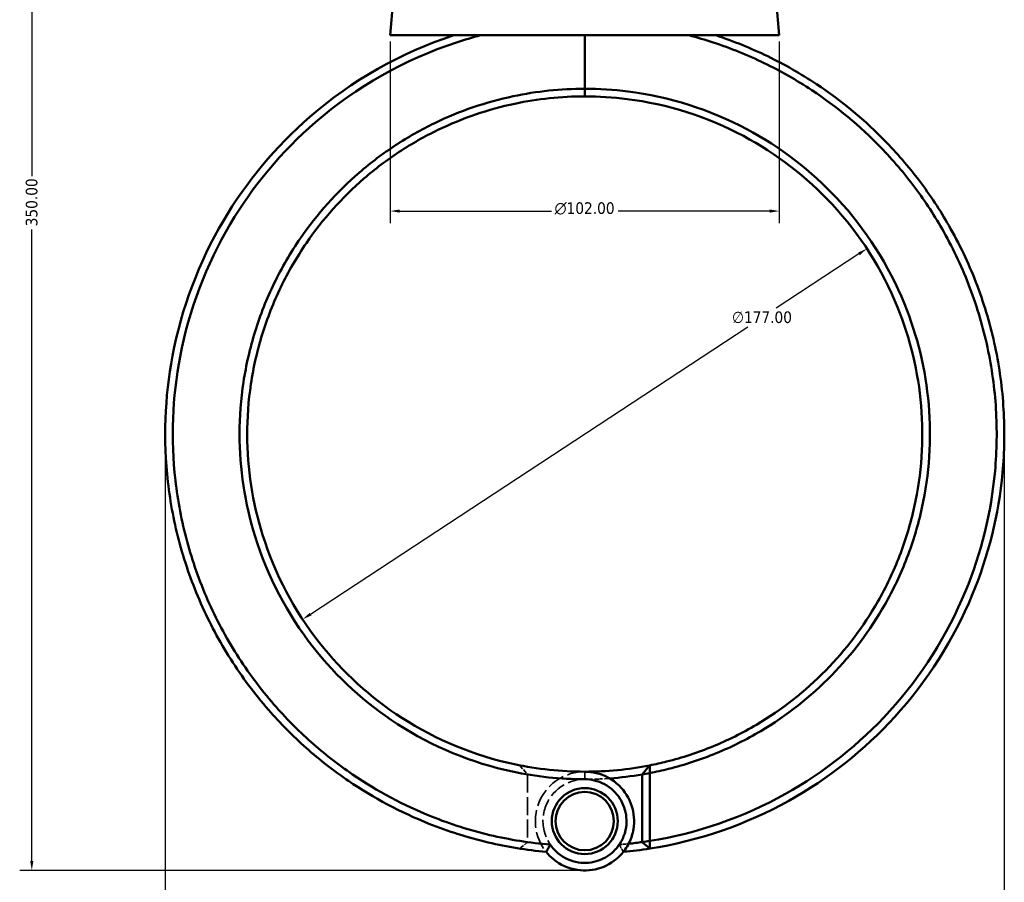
# Model space of a CAD drawing. Header units: millimetres. Extents: x 0 to 893, y 0 to 988.
# Tile 3 of 20: x 266 to 525, y 209 to 435. Entities that reach past the tile are written whole.
import ezdxf

# ---------------------------------------------------------------- set-up
doc = ezdxf.new("R2010")
doc.units = ezdxf.units.MM
doc.linetypes.add('DASHED', pattern=[0.2067, 0.1654, -0.0413])
for name, color, linetype, lineweight in [('Dimension (ANSI)', 7, 'Continuous', 25), ('Hidden (ANSI)', 7, 'DASHED', 35), ('Hidden Narrow (ANSI)', 7, 'DASHED', 25), ('Visible (ANSI)', 7, 'Continuous', 50), ('Visible Narrow (ANSI)', 7, 'Continuous', 35)]:
    doc.layers.add(name, color=color, linetype=linetype, lineweight=lineweight)
doc.styles.add('Note Text (ANSI)', font='tahoma.ttf')
doc.dimstyles.new('Default - mm (ANSI)', dxfattribs={"dimtxt": 3.048, "dimasz": 2.5, "dimexe": 3.175, "dimexo": 1.6002, "dimgap": 0.8, "dimtad": 0, "dimtoh": 1, "dimrnd": 1e-08, "dimzin": 4, "dimdsep": 46, "dimtxsty": 'Note Text (ANSI)', "dimcen": 0.09, "dimdle": 10, "dimclrd": 256, "dimclre": 256, "dimclrt": 256, "dimadec": 1, "dimazin": 1, "dimtfac": 1, "dimtofl": 0, "dimtmove": 0, "dimatfit": 3, "dimfxl": 1, "dimtolj": 1, "dimtzin": 4, "dimlwd": -1, "dimlwe": -1, "dimarcsym": 0})

# ---------------------------------------------------------------- blocks, each defined once
blk = doc.blocks.new('*D6')
at = {"layer": 'Defpoints', "color": 0, "transparency": 16777216}
for p in [(488.56, 375.06), (340.61, 277.9)]:
    blk.add_point(p, dxfattribs=at)
at = {"layer": 'Dimension (ANSI)', "transparency": 16777216}
for p, q in [((486.47, 373.69), (464.75, 359.42)), ((342.7, 279.27), (457.31, 354.54))]:
    blk.add_line(p, q, dxfattribs=at)
for points in [[(486.24, 374.04), (486.69, 373.34), (488.56, 375.06)], [(342.47, 279.62), (342.92, 278.92), (340.61, 277.9)]]:
    blk.add_solid(points, dxfattribs=at)
at = {"layer": 'Dimension (ANSI)', "transparency": 16777216, "insert": (453.19, 358.62), "char_height": 3.048, "attachment_point": 1, "style": 'Note Text (ANSI)'}
blk.add_mtext('\\A1;∅177.00', dxfattribs=at)
blk = doc.blocks.new('*D7')
at = {"layer": 'Defpoints', "color": 0, "transparency": 16777216}
for p in [(304.58, 326.48), (524.58, 327.54), (524.58, 189.59)]:
    blk.add_point(p, dxfattribs=at)
at = {"layer": 'Dimension (ANSI)', "transparency": 16777216}
for p, q in [((524.58, 325.94), (524.58, 186.42)), ((304.58, 324.88), (304.58, 186.42)), ((307.08, 189.59), (407.62, 189.59)), ((522.08, 189.59), (421.54, 189.59))]:
    blk.add_line(p, q, dxfattribs=at)
for points in [[(307.08, 190.01), (307.08, 189.18), (304.58, 189.59)], [(522.08, 190.01), (522.08, 189.18), (524.58, 189.59)]]:
    blk.add_solid(points, dxfattribs=at)
at = {"layer": 'Dimension (ANSI)', "transparency": 16777216, "insert": (408.42, 191.18), "char_height": 3.048, "attachment_point": 1, "style": 'Note Text (ANSI)'}
blk.add_mtext('\\A1;219.99', dxfattribs=at)
blk = doc.blocks.new('*D8')
at = {"layer": 'Defpoints', "color": 0, "transparency": 16777216}
for p in [(269.61, 562.08), (399.28, 562.08), (414.91, 212.08)]:
    blk.add_point(p, dxfattribs=at)
at = {"layer": 'Dimension (ANSI)', "transparency": 16777216}
for p, q in [((397.68, 562.08), (266.44, 562.08)), ((269.61, 559.58), (269.61, 394.06)), ((269.61, 214.58), (269.61, 380.11)), ((413.31, 212.08), (266.44, 212.08))]:
    blk.add_line(p, q, dxfattribs=at)
for points in [[(269.19, 559.58), (270.03, 559.58), (269.61, 562.08)], [(269.19, 214.58), (270.03, 214.58), (269.61, 212.08)]]:
    blk.add_solid(points, dxfattribs=at)
at = {"layer": 'Dimension (ANSI)', "transparency": 16777216, "insert": (268.02, 380.91), "char_height": 3.048, "attachment_point": 1, "rotation": 90, "style": 'Note Text (ANSI)'}
blk.add_mtext('\\A1;350.00', dxfattribs=at)
blk = doc.blocks.new('*D11')
at = {"layer": 'Defpoints', "color": 0, "transparency": 16777216}
for p in [(363.58, 430.98), (465.58, 430.98), (363.58, 384.91)]:
    blk.add_point(p, dxfattribs=at)
at = {"layer": 'Dimension (ANSI)', "transparency": 16777216}
for p, q in [((363.58, 429.38), (363.58, 381.74)), ((465.58, 429.38), (465.58, 381.74)), ((366.08, 384.91), (405.86, 384.91)), ((463.08, 384.91), (423.3, 384.91))]:
    blk.add_line(p, q, dxfattribs=at)
for points in [[(366.08, 385.33), (366.08, 384.5), (363.58, 384.91)], [(463.08, 385.33), (463.08, 384.5), (465.58, 384.91)]]:
    blk.add_solid(points, dxfattribs=at)
at = {"layer": 'Dimension (ANSI)', "transparency": 16777216, "insert": (406.66, 387.21), "char_height": 3.048, "attachment_point": 1, "style": 'Note Text (ANSI)'}
blk.add_mtext('\\A1;{\\fAIGDT|b0|i0;\\H3.0480;\\ln}\\fTahoma|b0|i0;\\H3.0480;102.00', dxfattribs=at)

msp = doc.modelspace()

# ---------------------------------------------------------------- linework, layer by layer
at = {"layer": 'Hidden (ANSI)', "ltscale": 6.955698}
msp.add_line((397.564, 239.631), (399.531, 237.269), dxfattribs=at)
at = {"layer": 'Hidden (ANSI)', "ltscale": 28.554113}
msp.add_line((399.531, 237.24), (399.531, 219.534), dxfattribs=at)
at = {"layer": 'Hidden (ANSI)', "ltscale": 6.246969}
msp.add_line((399.531, 219.514), (397.552, 217.806), dxfattribs=at)
at = {"layer": 'Hidden (ANSI)', "ltscale": 28.129631}
msp.add_arc((414.581, 225.03), 12.95, 90, 218.62559, dxfattribs=at)
at = {"layer": 'Hidden (ANSI)', "ltscale": 24.38356}
msp.add_arc((414.581, 326.48), 90.5, 260.42733, 270, dxfattribs=at)
at = {"layer": 'Hidden (ANSI)', "ltscale": 27.240925}
for start, end in [(90, 325.70068), (214.29932, 90)]:
    msp.add_arc((414.581, 225.03), 10.95, start, end, dxfattribs=at)
at = {"layer": 'Hidden (ANSI)', "ltscale": 12.440241}
msp.add_arc((414.581, 326.48), 90.5, 270, 274.13505, dxfattribs=at)
at = {"layer": 'Hidden (ANSI)', "ltscale": 11.509372}
msp.add_arc((414.581, 326.48), 108, 261.98966, 265.1954, dxfattribs=at)
at = {"layer": 'Hidden (ANSI)', "ltscale": 4.714792}
msp.add_arc((414.581, 326.48), 108, 274.8046, 276.11784, dxfattribs=at)
at = {"layer": 'Hidden (ANSI)', "ltscale": 0.077192}
msp.add_rational_spline([(399.531, 237.24), (399.531, 237.255), (399.531, 237.269)], [1.07909612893, 1.07909219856, 1.0790882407], degree=2, dxfattribs=at)
at = {"layer": 'Hidden (ANSI)', "ltscale": 0.05175}
msp.add_rational_spline([(399.531, 219.514), (399.531, 219.524), (399.531, 219.534)], [1.08739744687, 1.08741944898, 1.08744144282], degree=2, dxfattribs=at)
at = {"layer": 'Hidden (ANSI)', "ltscale": 5.652906}
for points in [[(404.464, 216.946), (404.808, 217.585), (405.166, 218.227), (405.535, 218.859)], [(423.627, 218.859), (423.995, 218.227), (424.353, 217.585), (424.698, 216.946)]]:
    msp.add_open_spline(points, degree=3, dxfattribs=at)
at = {"layer": 'Hidden Narrow (ANSI)', "ltscale": 0.024203}
msp.add_line((414.581, 235.98), (414.581, 235.989), dxfattribs=at)
at = {"layer": 'Visible (ANSI)'}
for p, q in [((364.376, 440.067), (363.581, 430.98)), ((464.786, 440.067), (465.581, 430.98)), ((363.581, 430.98), (465.581, 430.98)), ((414.581, 430.98), (414.581, 416.97)), ((414.581, 416.97), (414.581, 430.98)), ((414.581, 414.98), (414.581, 416.97)), ((414.581, 416.97), (414.581, 414.98)), ((429.631, 237.269), (431.598, 239.631)), ((431.631, 237.61), (429.631, 237.269)), ((431.631, 219.824), (431.631, 237.61)), ((429.631, 237.269), (429.631, 219.514)), ((429.631, 219.514), (431.631, 219.824)), ((431.609, 217.806), (429.631, 219.514))]:
    msp.add_line(p, q, dxfattribs=at)
for radius in [8.65, 7.65]:
    msp.add_circle((414.581, 225.03), radius, dxfattribs=at)
for radius, start, end in [(88.5, 270, 281.08595), (90.5, 274.13505, 279.57267), (108, 276.11784, 278.01034), (110, 275.27715, 278.90553)]:
    msp.add_arc((414.581, 326.48), radius, start, end, dxfattribs=at)
for points, knots in [([(380.233, 430.98), (366.419, 426.44), (353.525, 419.127), (333.569, 401.833), (325.871, 392.597), (313.391, 371.445), (308.856, 359.391), (304.442, 336.061), (304.038, 324.888), (305.301, 313.909), (305.933, 308.419), (306.979, 302.978), (309.875, 292.315), (311.725, 287.094), (316.188, 276.989), (318.8, 272.106), (324.726, 262.788), (328.041, 258.353), (334.752, 250.655), (338.062, 247.316), (345.08, 241.088), (348.789, 238.199), (359.258, 231.071), (366.338, 227.302), (378.792, 222.323), (383.993, 220.678), (394.279, 218.248), (399.355, 217.418), (404.464, 216.946)], [0.3169911, 0.3169911, 0.3169911, 0.3169911, 0.712874, 0.712874, 1.036181, 1.036181, 1.3820516, 1.3820516, 1.6835247, 1.6835247, 1.6835247, 1.8342613, 1.8342613, 1.9849979, 1.9849979, 2.1357345, 2.1357345, 2.286471, 2.286471, 2.4145971, 2.4145971, 2.5427232, 2.5427232, 2.7605376, 2.7605376, 2.9091478, 2.9091478, 3.0493207, 3.0493207, 3.0493207, 3.0493207]), ([(405.538, 218.849), (400.207, 219.297), (394.91, 220.142), (384.499, 222.606), (379.385, 224.226), (367.14, 229.132), (360.181, 232.844), (349.894, 239.864), (346.251, 242.709), (339.358, 248.84), (336.108, 252.127), (329.521, 259.703), (326.269, 264.068), (320.458, 273.235), (317.899, 278.039), (313.531, 287.975), (311.721, 293.109), (308.895, 303.589), (307.877, 308.936), (307.266, 314.329), (306.045, 325.115), (306.462, 336.085), (310.836, 358.98), (315.308, 370.801), (327.584, 391.532), (335.146, 400.579), (354.733, 417.512), (367.378, 424.667), (380.919, 429.11), (383.017, 429.798), (385.136, 430.422), (387.272, 430.98)], [-3.057758, -3.057758, -3.057758, -3.057758, -2.9091478, -2.9091478, -2.7605376, -2.7605376, -2.5427232, -2.5427232, -2.4145971, -2.4145971, -2.286471, -2.286471, -2.1357345, -2.1357345, -1.9849979, -1.9849979, -1.8342613, -1.8342613, -1.6835247, -1.6835247, -1.6835247, -1.3820516, -1.3820516, -1.036181, -1.036181, -0.712874, -0.712874, -0.3169911, -0.3169911, -0.3169911, -0.2556583, -0.2556583, -0.2556583, -0.2556583]), ([(431.609, 217.806), (444.378, 219.807), (456.79, 224.081), (478.452, 236.141), (487.878, 243.604), (504.415, 261.745), (511.32, 272.605), (520.415, 294.525), (523.101, 305.372), (524.116, 316.378), (524.623, 321.881), (524.715, 327.423), (524.066, 338.459), (523.325, 343.954), (521.024, 354.771), (519.465, 360.093), (515.565, 370.444), (513.223, 375.473), (508.216, 384.399), (505.652, 388.352), (500.038, 395.9), (496.988, 399.494), (488.167, 408.632), (481.982, 413.778), (471.227, 420.9), (466.96, 423.333), (458.139, 427.607), (453.585, 429.449), (448.928, 430.98)], [0.1557141, 0.1557141, 0.1557141, 0.1557141, 0.5088597, 0.5088597, 0.8329778, 0.8329778, 1.1791536, 1.1791536, 1.4806404, 1.4806404, 1.4806404, 1.6313839, 1.6313839, 1.7821273, 1.7821273, 1.9328707, 1.9328707, 2.0836142, 2.0836142, 2.2117461, 2.2117461, 2.339878, 2.339878, 2.5577023, 2.5577023, 2.6911519, 2.6911519, 2.8246015, 2.8246015, 2.8246015, 2.8246015]), ([(441.89, 430.98), (444.026, 430.422), (446.145, 429.798), (448.242, 429.11), (452.807, 427.612), (457.271, 425.81), (465.921, 421.627), (470.106, 419.246), (480.657, 412.275), (486.727, 407.237), (495.389, 398.287), (498.384, 394.767), (503.901, 387.372), (506.423, 383.497), (511.349, 374.748), (513.655, 369.817), (517.5, 359.666), (519.039, 354.445), (521.316, 343.831), (522.054, 338.438), (522.711, 327.603), (522.631, 322.16), (522.142, 316.754), (521.165, 305.943), (518.545, 295.282), (509.644, 273.728), (502.874, 263.042), (486.641, 245.186), (477.382, 237.837), (456.179, 226.009), (444.082, 221.815), (431.631, 219.824)], [-2.8859344, -2.8859344, -2.8859344, -2.8859344, -2.8246015, -2.8246015, -2.8246015, -2.6911519, -2.6911519, -2.5577023, -2.5577023, -2.339878, -2.339878, -2.2117461, -2.2117461, -2.0836142, -2.0836142, -1.9328707, -1.9328707, -1.7821273, -1.7821273, -1.6313839, -1.6313839, -1.4806404, -1.4806404, -1.4806404, -1.1791536, -1.1791536, -0.8329778, -0.8329778, -0.5088597, -0.5088597, -0.1585481, -0.1585481, -0.1585481, -0.1585481]), ([(414.581, 416.97), (408.287, 416.97), (401.994, 416.311), (388.734, 413.504), (381.814, 411.142), (371.711, 406.272), (368.261, 404.32), (361.645, 399.982), (358.48, 397.596), (349.628, 389.965), (344.424, 384.163), (337.461, 374.051), (335.165, 370.111), (331.191, 361.931), (329.513, 357.691), (326.812, 349.008), (325.79, 344.564), (324.424, 335.573), (324.081, 331.027), (324.081, 326.48), (324.081, 317.386), (325.462, 308.294), (331.417, 289.144), (336.594, 279.279), (349.542, 262.763), (357.05, 255.912), (374.671, 244.529), (384.959, 240.276), (401.88, 236.661), (408.23, 235.99), (414.581, 235.99)], [-3.1415927, -3.1415927, -3.1415927, -3.1415927, -2.9329923, -2.9329923, -2.6923512, -2.6923512, -2.5612274, -2.5612274, -2.4301036, -2.4301036, -2.1738189, -2.1738189, -2.0230633, -2.0230633, -1.8723076, -1.8723076, -1.721552, -1.721552, -1.5707963, -1.5707963, -1.5707963, -1.269285, -1.269285, -0.9058855, -0.9058855, -0.5735244, -0.5735244, -0.2104855, -0.2104855, 0, 0, 0, 0]), ([(431.631, 237.61), (433.29, 237.929), (434.94, 238.293), (440.813, 239.765), (444.97, 241.132), (453.043, 244.453), (456.959, 246.405), (467.522, 252.663), (473.797, 257.594), (484.726, 268.783), (489.414, 275.007), (495.485, 285.675), (497.435, 289.795), (500.695, 298.282), (502.004, 302.649), (503.953, 311.529), (504.591, 316.042), (505.184, 325.114), (505.139, 329.672), (504.751, 334.201), (503.975, 343.259), (501.824, 352.199), (494.258, 370.768), (488.26, 380.156), (473.953, 395.506), (465.891, 401.691), (447.367, 411.531), (436.756, 414.892), (422.141, 416.733), (418.361, 416.97), (414.581, 416.97)], [-2.9520828, -2.9520828, -2.9520828, -2.9520828, -2.8960876, -2.8960876, -2.75141, -2.75141, -2.6067325, -2.6067325, -2.3444334, -2.3444334, -2.0882164, -2.0882164, -1.9375005, -1.9375005, -1.7867846, -1.7867846, -1.6360687, -1.6360687, -1.4853528, -1.4853528, -1.4853528, -1.183921, -1.183921, -0.820549, -0.820549, -0.4882732, -0.4882732, -0.1252877, -0.1252877, 0, 0, 0, 0]), ([(414.581, 237.98), (408.385, 237.98), (402.19, 238.633), (385.68, 242.152), (375.639, 246.292), (358.426, 257.381), (351.086, 264.058), (338.411, 280.165), (333.333, 289.793), (327.472, 308.498), (326.101, 317.385), (326.081, 326.28), (326.071, 330.727), (326.397, 335.176), (327.713, 343.976), (328.704, 348.326), (331.329, 356.831), (332.963, 360.985), (336.837, 369.001), (339.078, 372.863), (345.878, 382.778), (350.966, 388.47), (359.625, 395.958), (362.723, 398.3), (369.2, 402.558), (372.578, 404.474), (382.473, 409.256), (389.253, 411.576), (402.245, 414.333), (408.413, 414.98), (414.581, 414.98)], [0, 0, 0, 0, 0.2104855, 0.2104855, 0.5735244, 0.5735244, 0.9058855, 0.9058855, 1.269285, 1.269285, 1.5707963, 1.5707963, 1.5707963, 1.721552, 1.721552, 1.8723076, 1.8723076, 2.0230633, 2.0230633, 2.1738189, 2.1738189, 2.4301036, 2.4301036, 2.5612274, 2.5612274, 2.6923512, 2.6923512, 2.9329923, 2.9329923, 3.1415927, 3.1415927, 3.1415927, 3.1415927]), ([(414.581, 414.98), (418.285, 414.98), (421.989, 414.747), (436.312, 412.939), (446.709, 409.637), (464.848, 399.977), (472.738, 393.906), (486.727, 378.848), (492.583, 369.643), (499.95, 351.45), (502.036, 342.697), (502.775, 333.834), (503.144, 329.402), (503.179, 324.944), (502.579, 316.073), (501.944, 311.661), (500.02, 302.984), (498.731, 298.719), (495.528, 290.431), (493.614, 286.409), (487.662, 275.999), (483.073, 269.929), (472.384, 259.021), (466.252, 254.216), (455.936, 248.121), (452.112, 246.219), (444.231, 242.986), (440.174, 241.655), (434.57, 240.254), (433.087, 239.923), (431.598, 239.631)], [0, 0, 0, 0, 0.1252877, 0.1252877, 0.4882732, 0.4882732, 0.820549, 0.820549, 1.183921, 1.183921, 1.4853528, 1.4853528, 1.4853528, 1.6360687, 1.6360687, 1.7867846, 1.7867846, 1.9375005, 1.9375005, 2.0882164, 2.0882164, 2.3444334, 2.3444334, 2.6067325, 2.6067325, 2.75141, 2.75141, 2.8960876, 2.8960876, 2.9476687, 2.9476687, 2.9476687, 2.9476687]), ([(404.464, 216.946), (405.023, 216.246), (405.656, 215.604), (408.147, 213.551), (410.35, 212.572), (414.717, 211.913), (416.859, 212.111), (420.771, 213.472), (422.544, 214.613), (424.848, 217.034), (425.596, 218.1), (426.172, 219.255), (426.747, 220.41), (427.15, 221.654), (427.696, 224.979), (427.531, 227.115), (426.224, 231.067), (425.088, 232.883), (421.932, 235.938), (419.834, 237.091), (416.601, 237.861), (415.591, 237.98), (414.581, 237.98)], [-4.0504507, -4.0504507, -4.0504507, -4.0504507, -3.8407027, -3.8407027, -3.2936987, -3.2936987, -2.8015792, -2.8015792, -2.3200674, -2.3200674, -2.0191226, -2.0191226, -2.0191226, -1.7181778, -1.7181778, -1.2366661, -1.2366661, -0.7585337, -0.7585337, -0.2304142, -0.2304142, 0, 0, 0, 0]), ([(431.631, 237.61), (431.625, 237.947), (431.619, 238.284), (431.608, 238.957), (431.603, 239.294), (431.598, 239.631)], [-0.29899951, -0.29899951, -0.29899951, -0.29899951, -0.14951534, -0.14951534, 0, 0, 0, 0]), ([(414.581, 235.99), (415.421, 235.99), (416.261, 235.893), (418.954, 235.261), (420.709, 234.315), (423.376, 231.788), (424.351, 230.278), (425.501, 226.964), (425.67, 225.161), (425.25, 222.331), (424.924, 221.267), (424.447, 220.276), (423.97, 219.284), (423.343, 218.366), (421.397, 216.274), (419.885, 215.282), (416.537, 214.098), (414.697, 213.924), (410.951, 214.498), (409.066, 215.353), (406.775, 217.279), (406.1, 218.025), (405.538, 218.849)], [0, 0, 0, 0, 0.2304142, 0.2304142, 0.7585337, 0.7585337, 1.2366661, 1.2366661, 1.7181778, 1.7181778, 2.0191226, 2.0191226, 2.0191226, 2.3200674, 2.3200674, 2.8015792, 2.8015792, 3.2936987, 3.2936987, 3.8407027, 3.8407027, 4.113669, 4.113669, 4.113669, 4.113669]), ([(431.609, 217.806), (431.613, 218.142), (431.617, 218.479), (431.624, 219.151), (431.627, 219.488), (431.631, 219.824)], [-0.27027253, -0.27027253, -0.27027253, -0.27027253, -0.13514386, -0.13514386, 0, 0, 0, 0]), ([(405.538, 218.849), (405.354, 218.534), (405.174, 218.217), (404.819, 217.583), (404.644, 217.264), (404.472, 216.945)], [-0.28321923, -0.28321923, -0.28321923, -0.28321923, -0.14163621, -0.14163621, 0, 0, 0, 0])]:
    msp.add_open_spline(points, degree=3, knots=knots, dxfattribs=at)
msp.add_open_spline([(404.472, 216.945), (404.469, 216.946), (404.466, 216.946), (404.464, 216.946)], degree=3, dxfattribs=at)
at = {"layer": 'Visible Narrow (ANSI)'}
msp.add_line((414.581, 236.089), (414.581, 237.88), dxfattribs=at)

# ---------------------------------------------------------------- dimensions: what is measured, and where the dimension line sits
at = {"layer": 'Dimension (ANSI)'}
for base, p1, p2, angle, picture, middle in [((269.6116, 562.0799), (414.9109, 212.0848), (399.2807, 562.0799), 90, '*D8', (269.6116, 387.0845)), ((524.5756, 189.5942), (304.5807, 326.4799), (524.5756, 327.5392), 180, '*D7', (414.5807, 189.5942))]:
    dim = msp.add_linear_dim(base=base, p1=p1, p2=p2, angle=angle, dimstyle='Default - mm (ANSI)', override={"dimgap": 0.8, "dimtoh": 0, "dimdec": 2, "dimtol": 0, "dimlim": 0, "dimtp": 0, "dimtm": 0, "dimtdec": 2, "dimatfit": 1}, dxfattribs=at)
    dim.commit()
    dim.dimension.update_dxf_attribs({"geometry": picture, "text_midpoint": middle, "dimtype": 160})
dim = msp.add_linear_dim(base=(363.581, 384.914), p1=(465.581, 430.98), p2=(363.581, 430.98), angle=180, text='{\\fAIGDT|b0|i0;\\H3.0480;\\ln}\\fTahoma|b0|i0;\\H3.0480;<>', dimstyle='Default - mm (ANSI)', override={"dimgap": 0.8, "dimtoh": 0, "dimdec": 2, "dimtol": 0, "dimlim": 0, "dimtp": 0, "dimtm": 0, "dimtdec": 2, "dimatfit": 1}, dxfattribs=at)
dim.commit()
dim.dimension.update_dxf_attribs({"geometry": '*D11', "text_midpoint": (414.581, 384.914), "dimtype": 160})
dim = msp.add_diameter_dim_2p(p1=(340.606, 277.9), p2=(488.555, 375.059), dimstyle='Default - mm (ANSI)', override={"dimgap": 0.8, "dimtih": 1, "dimdec": 2, "dimlfac": 1, "dimtol": 0, "dimlim": 0, "dimtp": 0, "dimtm": 0, "dimtdec": 2, "dimtofl": 1, "dimatfit": 2}, dxfattribs=at)
dim.commit()
dim.dimension.update_dxf_attribs({"geometry": '*D6', "text_midpoint": (461.03, 356.983), "dimtype": 163})

doc.saveas('drawing.dxf')
